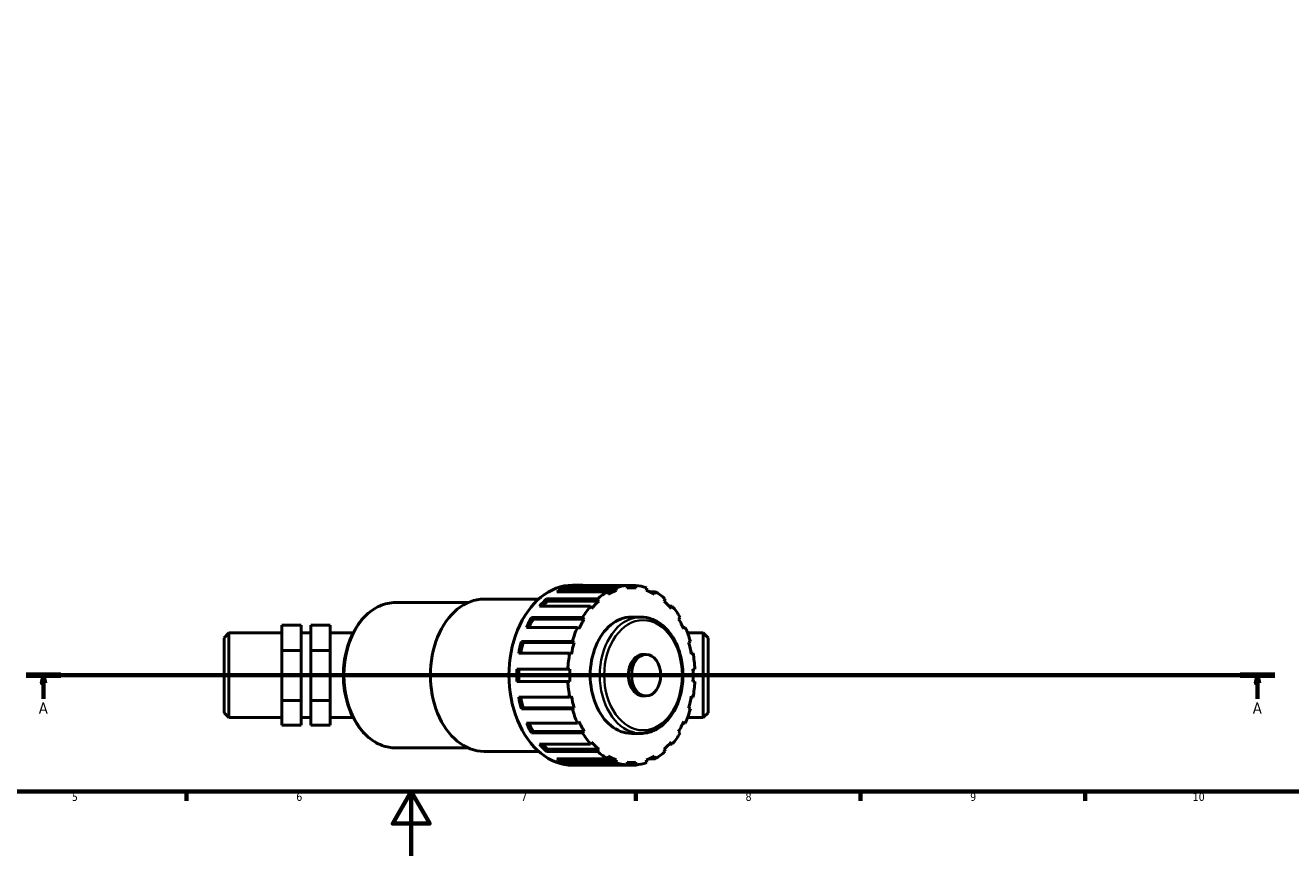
# Model space of a CAD drawing. Header units: millimetres. Extents: x 0 to 900, y 0 to 1066.
# Tile 2 of 7: x 300 to 695, y 0 to 259. Entities that reach past the tile are written whole.
import ezdxf

# ---------------------------------------------------------------- set-up
doc = ezdxf.new("R2010")
doc.units = ezdxf.units.MM
doc.linetypes.add('CHAIN', pattern=[0.7087, 0.4724, -0.0591, 0.1181, -0.0591])
for name, color, linetype, lineweight in [('Border (ISO)', 7, 'Continuous', 70), ('Section Line (ISO)', 7, 'CHAIN', 70), ('Visible (ISO)', 7, 'Continuous', 50), ('Visible Narrow (ISO)', 7, 'Continuous', 35)]:
    doc.layers.add(name, color=color, linetype=linetype, lineweight=lineweight)
doc.styles.add('Label Text (ISO)', font='tahoma.ttf')
doc.styles.add('Note Text (ISO)', font='tahoma.ttf')

# ---------------------------------------------------------------- blocks, each defined once
blk = doc.blocks.new('Borders Default Border')
at = {"layer": 'Border (ISO)'}
for p, q in [((350.42, 20), (350.42, 17.1)), ((490.58, 20), (490.58, 17.1)), ((560.67, 20), (560.67, 17.1)), ((630.75, 20), (630.75, 17.1))]:
    blk.add_line(p, q, dxfattribs=at)
at = {"layer": 'Border (ISO)', "flags": 128}
for points in [[(20, 20), (20, 574), (821, 574), (821, 20), (20, 20)], [(420.5, 0), (420.5, 20), (414.73, 10), (426.27, 10), (420.5, 20)]]:
    blk.add_lwpolyline(points, dxfattribs=at)
at = {"layer": 'Border (ISO)', "color": 232, "true_color": 0xca0064, "char_height": 2.5, "attachment_point": 7, "style": 'Note Text (ISO)'}
for s, insert in [('5', (314.64, 17.05)), ('6', (384.66, 17.05)), ('7', (454.77, 17.1)), ('8', (524.81, 17.04)), ('9', (594.88, 17.05)), ('10', (664.29, 17.05))]:
    blk.add_mtext(s, dxfattribs=dict(at, insert=insert))
blk = doc.blocks.new('2dTransSection0')
at = {"layer": 'Section Line (ISO)', "linetype": 'CHAIN'}
blk.add_line((300.39, 56.29), (689.96, 56.29), dxfattribs=at)
at = {"layer": 'Section Line (ISO)', "linetype": 'Continuous', "lineweight": 140}
for p, q in [((300.39, 56.29), (311.25, 56.29)), ((679.1, 56.29), (689.96, 56.29))]:
    blk.add_line(p, q, dxfattribs=at)
at = {"layer": 'Section Line (ISO)', "linetype": 'Continuous'}
for p, q in [((305.82, 56.29), (305.32, 53.79)), ((305.82, 53.79), (305.82, 56.29)), ((306.32, 53.79), (305.82, 56.29)), ((684.53, 56.29), (684.03, 53.79)), ((684.53, 53.79), (684.53, 56.29)), ((685.03, 53.79), (684.53, 56.29)), ((305.32, 53.79), (306.32, 53.79)), ((305.82, 48.91), (305.82, 53.79)), ((684.03, 53.79), (685.03, 53.79)), ((684.53, 48.91), (684.53, 53.79))]:
    blk.add_line(p, q, dxfattribs=at)
at = {"layer": 'Section Line (ISO)', "linetype": 'Continuous', "flags": 128}
for points in [[(306.32, 53.79), (305.82, 56.29), (305.32, 53.79), (306.32, 53.79)], [(685.03, 53.79), (684.53, 56.29), (684.03, 53.79), (685.03, 53.79)]]:
    blk.add_lwpolyline(points, dxfattribs=at)
at = {"layer": 'Section Line (ISO)'}
for points in [[(306.32, 53.79), (305.82, 56.29), (305.32, 53.79), (306.32, 53.79)], [(685.03, 53.79), (684.53, 56.29), (684.03, 53.79), (685.03, 53.79)]]:
    blk.add_solid(points, dxfattribs=at)
at = {"layer": 'Section Line (ISO)', "char_height": 3.5, "attachment_point": 7, "style": 'Label Text (ISO)'}
for insert in [(304.33, 44.29), (683.04, 44.29)]:
    blk.add_mtext('A', dxfattribs=dict(at, insert=insert))

msp = doc.modelspace()

# ---------------------------------------------------------------- linework, layer by layer
at = {"layer": 'Visible (ISO)'}
for p, q in [((468.477, 83.53), (484.361, 83.53)), ((468.477, 83.53), (468.662, 82.727)), ((470.863, 84.374), (473.307, 84.374)), ((487.834, 84.308), (471.95, 84.308)), ((484.361, 83.53), (484.546, 82.727)), ((487.834, 84.308), (490.549, 84.308)), ((487.834, 83.464), (487.834, 84.308)), ((489.192, 83.531), (487.834, 83.531)), ((490.549, 84.308), (490.549, 83.464)), ((493.837, 82.727), (494.022, 83.53)), ((415.674, 78.974), (438.289, 78.974)), ((443.297, 80.054), (460.282, 80.054)), ((462.762, 80.086), (478.646, 80.086)), ((462.762, 80.086), (463.113, 79.403)), ((478.997, 79.403), (463.113, 79.403)), ((481.779, 82.344), (465.895, 82.344)), ((484.546, 82.727), (468.662, 82.727)), ((478.646, 80.086), (478.997, 79.403)), ((481.964, 81.541), (481.779, 82.344)), ((494.817, 82.344), (496.604, 82.344)), ((496.604, 82.344), (496.42, 81.541)), ((499.386, 79.403), (499.737, 80.086)), ((476.45, 77.829), (460.565, 77.829)), ((476.801, 77.146), (476.45, 77.829)), ((500.984, 77.829), (501.933, 77.829)), ((501.933, 77.829), (501.582, 77.146)), ((380.117, 71.882), (386.157, 71.882)), ((380.117, 64.036), (380.117, 71.882)), ((386.157, 64.036), (386.157, 71.882)), ((389.177, 71.882), (389.177, 64.036)), ((389.177, 71.882), (395.217, 71.882)), ((395.217, 71.882), (395.217, 64.036)), ((472.368, 71.207), (456.483, 71.207)), ((458.079, 74.313), (473.964, 74.313)), ((458.079, 74.313), (458.562, 73.817)), ((474.447, 73.817), (458.562, 73.817)), ((472.851, 70.711), (472.368, 71.207)), ((473.964, 74.313), (474.447, 73.817)), ((489.192, 74.438), (492.178, 74.438)), ((503.936, 73.817), (504.419, 74.313)), ((505.308, 71.207), (506.016, 71.207)), ((506.016, 71.207), (505.532, 70.711)), ((362.117, 68.004), (363.627, 69.514)), ((362.117, 44.583), (362.117, 68.004)), ((363.627, 69.514), (363.627, 43.073)), ((363.627, 69.514), (380.117, 69.514)), ((386.157, 69.514), (389.177, 69.514)), ((395.217, 69.514), (402.393, 69.514)), ((506.709, 69.514), (511.607, 69.514)), ((511.607, 43.073), (511.607, 69.514)), ((513.117, 68.004), (511.607, 69.514)), ((513.117, 68.004), (513.117, 44.583)), ((380.117, 64.036), (386.157, 64.036)), ((380.117, 48.448), (380.117, 64.036)), ((386.157, 48.448), (386.157, 64.036)), ((389.177, 64.036), (389.177, 48.448)), ((389.177, 64.036), (395.217, 64.036)), ((395.217, 64.036), (395.217, 48.448)), ((454.887, 66.777), (470.772, 66.777)), ((454.887, 66.777), (455.455, 66.516)), ((471.339, 66.516), (455.455, 66.516)), ((470.772, 66.777), (471.339, 66.516)), ((507.044, 66.516), (507.612, 66.777)), ((469.933, 63.125), (454.048, 63.125)), ((470.5, 62.864), (469.933, 63.125)), ((492.857, 62.774), (493.774, 62.774)), ((507.836, 63.125), (508.451, 63.125)), ((508.451, 63.125), (507.883, 62.864)), ((453.498, 58.214), (469.383, 58.214)), ((469.383, 58.214), (469.98, 58.214)), ((508.404, 58.214), (509.001, 58.214)), ((469.383, 54.374), (453.498, 54.374)), ((469.98, 54.374), (469.383, 54.374)), ((509.001, 54.374), (508.404, 54.374)), ((380.117, 48.448), (386.157, 48.448)), ((380.117, 40.705), (380.117, 48.448)), ((386.157, 40.705), (386.157, 48.448)), ((389.177, 48.448), (389.177, 40.705)), ((389.177, 48.448), (395.217, 48.448)), ((395.217, 48.448), (395.217, 40.705)), ((454.048, 49.463), (469.933, 49.463)), ((469.933, 49.463), (470.5, 49.724)), ((492.857, 49.814), (493.774, 49.814)), ((508.451, 49.463), (507.836, 49.463)), ((507.883, 49.724), (508.451, 49.463)), ((362.117, 44.583), (363.627, 43.073)), ((455.455, 46.072), (454.887, 45.811)), ((470.772, 45.811), (454.887, 45.811)), ((471.339, 46.072), (455.455, 46.072)), ((471.339, 46.072), (470.772, 45.811)), ((507.612, 45.811), (507.044, 46.072)), ((513.117, 44.583), (511.607, 43.073)), ((363.627, 43.073), (380.117, 43.073)), ((380.117, 40.705), (386.157, 40.705)), ((386.157, 43.073), (389.177, 43.073)), ((389.177, 40.705), (395.217, 40.705)), ((395.217, 43.073), (402.393, 43.073)), ((456.483, 41.381), (472.368, 41.381)), ((472.368, 41.381), (472.851, 41.877)), ((506.016, 41.381), (505.308, 41.381)), ((505.532, 41.877), (506.016, 41.381)), ((506.709, 43.073), (511.607, 43.073)), ((458.562, 38.77), (458.079, 38.274)), ((473.964, 38.274), (458.079, 38.274)), ((474.447, 38.77), (458.562, 38.77)), ((474.447, 38.77), (473.964, 38.274)), ((489.192, 38.15), (492.178, 38.15)), ((504.419, 38.274), (503.936, 38.77)), ((415.674, 33.614), (438.289, 33.614)), ((443.297, 32.534), (460.282, 32.534)), ((460.565, 34.758), (476.45, 34.758)), ((463.113, 33.184), (462.762, 32.501)), ((478.646, 32.501), (462.762, 32.501)), ((478.997, 33.184), (463.113, 33.184)), ((476.45, 34.758), (476.801, 35.441)), ((478.997, 33.184), (478.646, 32.501)), ((499.737, 32.501), (499.386, 33.184)), ((501.933, 34.758), (500.984, 34.758)), ((501.582, 35.441), (501.933, 34.758)), ((465.895, 30.244), (481.779, 30.244)), ((468.662, 29.86), (468.477, 29.057)), ((484.361, 29.057), (468.477, 29.057)), ((484.546, 29.86), (468.662, 29.86)), ((470.863, 28.214), (473.307, 28.214)), ((471.95, 28.28), (487.834, 28.28)), ((481.779, 30.244), (481.964, 31.047)), ((484.546, 29.86), (484.361, 29.057)), ((487.834, 28.28), (487.834, 29.124)), ((489.192, 29.056), (487.834, 29.056)), ((490.549, 28.28), (487.834, 28.28)), ((490.549, 29.124), (490.549, 28.28)), ((494.022, 29.057), (493.837, 29.86)), ((496.604, 30.244), (494.817, 30.244)), ((496.42, 31.047), (496.604, 30.244))]:
    msp.add_line(p, q, dxfattribs=at)
for centre, major_axis, start_param, end_param in [((470.863, 56.294), (0, 28.08), 0, 3.1415927), ((473.307, 56.294), (0, 28.08), 0.2457298, 0.3825887), ((473.307, 56.294), (0, 28.08), 6.2147558, 6.3516148), ((489.192, 56.294), (0, 28.08), 0.0684295, 0.2457298), ((489.192, 56.294), (0, 27.238), 6.212636, 6.3537346), ((489.192, 56.294), (0, 28.08), 6.0374555, 6.2147558), ((443.297, 56.294), (0, 23.76), 0, 3.1415927), ((473.307, 56.294), (0, 28.08), 0.5598891, 0.696748), ((473.307, 56.294), (0, -27.238), 3.6993619, 3.8005146), ((473.307, 56.294), (0, 27.238), 0.24361, 0.2964036), ((489.192, 56.294), (0, -27.238), 3.6993619, 3.8404605), ((489.192, 56.294), (0, 28.08), 0.3825887, 0.5598891), ((489.192, 56.294), (0, 27.238), 0.24361, 0.3847086), ((489.192, 56.294), (0, 27.238), 5.8984767, 6.0395753), ((489.192, 56.294), (0, 28.08), 5.7232962, 5.9005966), ((489.192, 56.294), (0, 27.238), 5.5843175, 5.7254161), ((489.192, 56.294), (0, -28.08), 3.8383406, 4.015641), ((489.192, 56.294), (0, 28.08), 5.409137, 5.5864373), ((473.307, 56.294), (0, 28.08), 0.8740483, 1.0109073), ((473.307, 56.294), (0, -27.238), 4.0135211, 4.132994), ((489.192, 56.294), (0, -28.08), 4.1524999, 4.3298003), ((489.192, 56.294), (0, -27.238), 4.0135211, 4.1546198), ((489.192, 56.294), (0, 18.144), 0, 3.1415927), ((489.192, 56.294), (0, 27.238), 5.2701582, 5.4112568), ((489.192, 56.294), (0, 28.08), 5.0949777, 5.2722781), ((473.307, 56.294), (0, 28.08), 1.1882076, 1.3250665), ((473.307, 56.294), (0, -27.238), 4.3276804, 4.4588949), ((489.192, 56.294), (0, -27.238), 4.3276804, 4.468779), ((489.192, 56.294), (0, 27.238), 4.9559989, 5.0970975), ((489.192, 56.294), (0, -28.08), 4.4666592, 4.6439595), ((492.857, 56.294), (0, 6.48), 0, 3.1415927), ((489.192, 56.294), (0, 28.08), 4.7808184, 4.9581188), ((473.307, 56.294), (0, 28.08), 1.5023669, 1.6392258), ((473.307, 56.294), (0, -27.238), 4.6418397, 4.7829383), ((489.192, 56.294), (0, -27.238), 4.6418397, 4.7829383), ((489.192, 56.294), (0, 27.238), 4.6418397, 4.7829383), ((489.192, 56.294), (0, -28.08), 4.7808184, 4.9581188), ((489.192, 56.294), (0, 28.08), 4.4666592, 4.6439595), ((473.307, 56.294), (0, 28.08), 1.8165261, 1.9533851), ((473.307, 56.294), (0, -27.238), 4.9658831, 5.0970975), ((489.192, 56.294), (0, -27.238), 4.9559989, 5.0970975), ((489.192, 56.294), (0, 27.238), 4.3276804, 4.468779), ((489.192, 56.294), (0, -28.08), 5.0949777, 5.2722781), ((489.192, 56.294), (0, 28.08), 4.1524999, 4.3298003), ((473.307, 56.294), (0, 28.08), 2.1306854, 2.2675443), ((473.307, 56.294), (0, -27.238), 5.2917839, 5.4112568), ((489.192, 56.294), (0, -27.238), 5.2701582, 5.4112568), ((489.192, 56.294), (0, 27.238), 4.0135211, 4.1546198), ((489.192, 56.294), (0, -28.08), 5.409137, 5.5864373), ((489.192, 56.294), (0, 28.08), 3.8383406, 4.015641), ((473.307, 56.294), (0, 28.08), 2.4448447, 2.5817036), ((473.307, 56.294), (0, -27.238), 5.6242633, 5.7254161), ((489.192, 56.294), (0, -27.238), 5.5843175, 5.7254161), ((489.192, 56.294), (0, -28.08), 5.7232962, 5.9005966), ((489.192, 56.294), (0, -28.08), 0.3825887, 0.5598891), ((489.192, 56.294), (0, 27.238), 3.6993619, 3.8404605), ((473.307, 56.294), (0, -28.08), 5.9005966, 6.0374555), ((473.307, 56.294), (0, -27.238), 5.9867817, 6.0395753), ((473.307, 56.294), (0, -28.08), 6.2147558, 6.3516148), ((489.192, 56.294), (0, -27.238), 5.8984767, 6.0395753), ((489.192, 56.294), (0, -28.08), 6.0374555, 6.2147558), ((489.192, 56.294), (0, -27.238), 6.212636, 6.3537346), ((489.192, 56.294), (0, -28.08), 0.0684295, 0.2457298), ((489.192, 56.294), (0, -27.238), 0.24361, 0.3847086)]:
    msp.add_ellipse(centre, major_axis=major_axis, ratio=0.7071068, start_param=start_param, end_param=end_param, dxfattribs=at)
msp.add_ellipse((493.774, 56.294), major_axis=(0, -6.48), ratio=0.7071068, dxfattribs=at)
for points, knots in [([(415.674, 78.974), (413.962, 78.974), (412.251, 78.598), (408.989, 77.136), (407.441, 76.039), (404.645, 73.219), (403.406, 71.48), (401.377, 67.543), (400.592, 65.34), (399.56, 60.704), (399.313, 58.271), (399.382, 53.419), (399.697, 51.002), (400.861, 46.422), (401.71, 44.261), (403.865, 40.416), (405.171, 38.732), (408.108, 36.034), (409.736, 35.014), (412.823, 33.874), (414.249, 33.614), (415.674, 33.614)], [3.1415927, 3.1415927, 3.1415927, 3.1415927, 3.4483769, 3.4483769, 3.7611579, 3.7611579, 4.0825338, 4.0825338, 4.4072814, 4.4072814, 4.7324378, 4.7324378, 5.0575312, 5.0575312, 5.3826915, 5.3826915, 5.7072551, 5.7072551, 6.0277354, 6.0277354, 6.2831853, 6.2831853, 6.2831853, 6.2831853]), ([(492.178, 38.15), (493.549, 38.15), (494.918, 38.448), (497.53, 39.609), (498.77, 40.481), (501.014, 42.726), (502.01, 44.114), (503.644, 47.259), (504.277, 49.021), (505.112, 52.73), (505.312, 54.677), (505.262, 58.561), (505.012, 60.496), (504.081, 64.165), (503.402, 65.898), (501.672, 68.982), (500.623, 70.334), (498.261, 72.498), (496.951, 73.317), (494.468, 74.23), (493.323, 74.438), (492.178, 74.438)], [0, 0, 0, 0, 0.3043447, 0.3043447, 0.6156153, 0.6156153, 0.9371194, 0.9371194, 1.2627927, 1.2627927, 1.5890014, 1.5890014, 1.9151387, 1.9151387, 2.24135, 2.24135, 2.5668143, 2.5668143, 2.8873018, 2.8873018, 3.1415927, 3.1415927, 3.1415927, 3.1415927])]:
    msp.add_open_spline(points, degree=3, knots=knots, dxfattribs=at)
at = {"layer": 'Visible Narrow (ISO)'}
for centre, major_axis, start_param, end_param in [((415.674, 56.294), (0, -22.68), 3.2986723, 6.1261057), ((492.178, 56.294), (0, 18.144), 0.1570796, 2.984513)]:
    msp.add_ellipse(centre, major_axis=major_axis, ratio=0.7071068, start_param=start_param, end_param=end_param, dxfattribs=at)
msp.add_ellipse((492.857, 56.294), major_axis=(0, -17.184), ratio=0.7071068, dxfattribs=at)

# ---------------------------------------------------------------- block references
msp.add_blockref('Borders Default Border', (0, 0))
at = {"layer": 'Section Line (ISO)'}
msp.add_blockref('2dTransSection0', (0, 0), dxfattribs=at)

doc.saveas('drawing.dxf')
